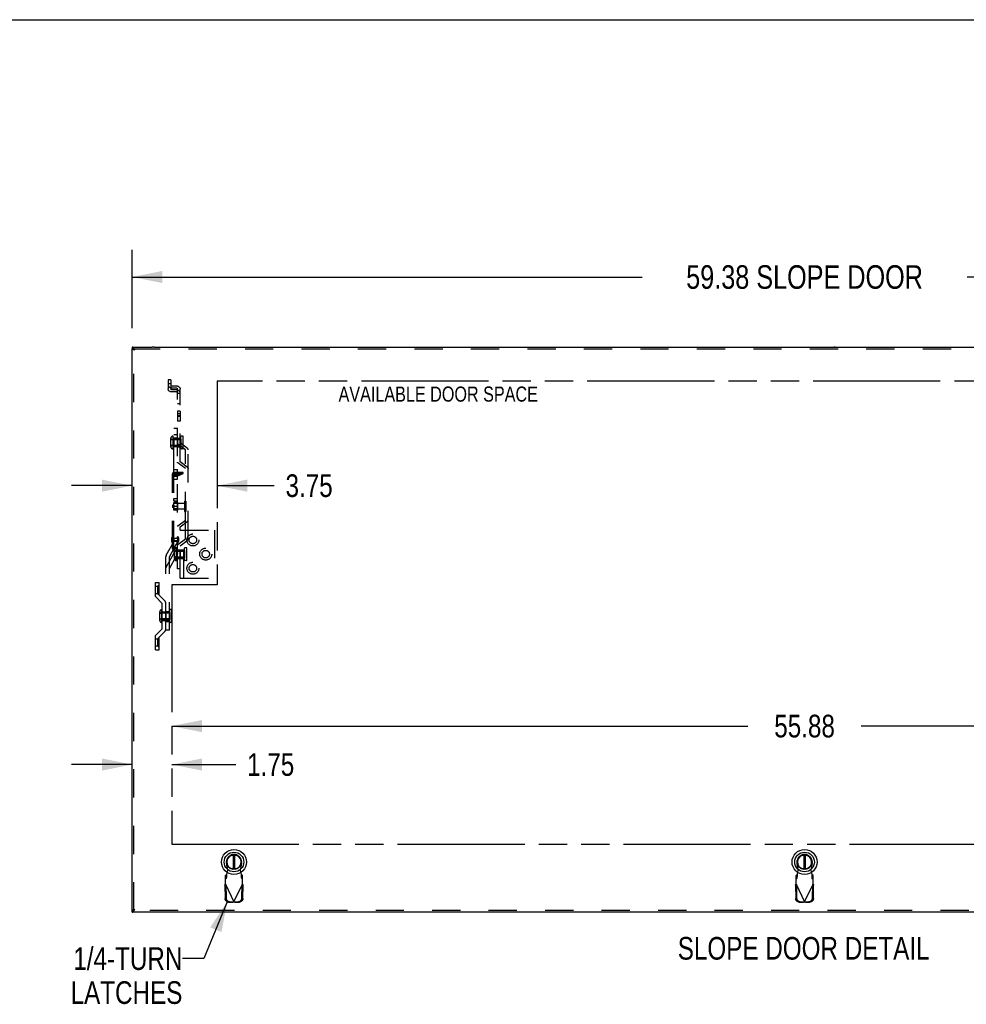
# Model space of a CAD drawing. Header units: inches. Extents: x 0 to 227, y 0 to 147.
# Tile 196 of 247: x 41 to 83, y 103 to 147. Entities that reach past the tile are written whole.
import ezdxf

# ---------------------------------------------------------------- set-up
doc = ezdxf.new("R2010")
doc.units = ezdxf.units.IN
doc.header["$LTSCALE"] = 12.466667
doc.header["$MEASUREMENT"] = 0
doc.linetypes.add('HIDDEN', pattern=[0.2, 0.1, -0.1])
doc.linetypes.add('PHANTOM', pattern=[0.8, 0.45, -0.05, 0.1, -0.05, 0.1, -0.05])
doc.layers.get('0').update_dxf_attribs({"linetype": 'CONTINUOUS'})
for name, color, linetype in [('02___PRT_ALL_AXES', 7, 'CONTINUOUS'), ('AVAILABLE_DOOR_SPACE', 7, 'CONTINUOUS'), ('AVAILABLE_DOOR_SPACE_REAR', 7, 'CONTINUOUS'), ('DEFAULT_2', 8, 'HIDDEN'), ('DIMENSIONS', 7, 'CONTINUOUS')]:
    doc.layers.add(name, color=color, linetype=linetype)
doc.styles.get("Standard").update_dxf_attribs({"font": 'txt', "width": 0.8})
doc.dimstyles.new('DIMSTYLE_1', dxfattribs={"dimtxt": 1.04, "dimasz": 1.333333, "dimexe": 0.09, "dimexo": 0.07, "dimgap": 0.039, "dimtad": 0, "dimtih": 1, "dimtoh": 1, "dimzin": 4, "dimdsep": 46, "dimtxsty": 'Standard', "dimblk": '_FILLED', "dimblk1": '_FILLED', "dimblk2": '_FILLED', "dimcen": 0.09, "dimadec": 0, "dimazin": 0, "dimtfac": 1, "dimtofl": 0, "dimtmove": 0, "dimatfit": 3, "dimldrblk": '_FILLED', "dimfxl": 0, "dimtolj": 1, "dimtzin": 4, "dimarcsym": 0})
doc.dimstyles.new('DIMSTYLE_2', dxfattribs={"dimtxt": 1, "dimasz": 1.333333, "dimexe": 0.09, "dimexo": 0.07, "dimgap": 0.0375, "dimtad": 0, "dimtih": 1, "dimtoh": 1, "dimzin": 4, "dimdsep": 46, "dimtxsty": 'Standard', "dimblk": '_FILLED', "dimblk1": '_FILLED', "dimblk2": '_FILLED', "dimcen": 0.09, "dimadec": 0, "dimazin": 0, "dimtfac": 1, "dimtofl": 0, "dimtmove": 0, "dimatfit": 3, "dimldrblk": '_FILLED', "dimfxl": 0, "dimtolj": 1, "dimtzin": 4, "dimarcsym": 0})
doc.dimstyles.get("Standard").update_dxf_attribs({"dimtxt": 1.133333, "dimasz": 1.333333, "dimexe": 0.09, "dimexo": 0.07, "dimgap": 0.09, "dimtad": 0, "dimtih": 1, "dimtoh": 1, "dimzin": 4, "dimdsep": 46, "dimtxsty": 'Standard', "dimblk": '_FILLED', "dimblk1": '_FILLED', "dimblk2": '_FILLED', "dimcen": 0.09, "dimadec": 0, "dimazin": 0, "dimtp": 0.01, "dimtm": 0.01, "dimtfac": 1, "dimtofl": 0, "dimtmove": 0, "dimatfit": 3, "dimldrblk": '_FILLED', "dimfxl": 0, "dimtolj": 1, "dimtzin": 4, "dimarcsym": 0})

# ---------------------------------------------------------------- blocks, each defined once
blk = doc.blocks.new('_FILLED')
at = {"color": 0, "linetype": 'ByBlock'}
blk.add_solid([(0, 0), (-1, 0.2), (-1, -0.2)], dxfattribs=at)
blk = doc.blocks.new('*D1')
at = {"layer": 'DIMENSIONS', "color": 2, "linetype": 'Continuous'}
for p, q in [((46.035, 133.056), (46.035, 136.508)), ((105.41, 133.056), (105.41, 136.508)), ((46.035, 135.308), (68.547, 135.308)), ((105.41, 135.308), (82.899, 135.308))]:
    blk.add_line(p, q, dxfattribs=at)
at = {"layer": 'DIMENSIONS', "color": 2, "linetype": 'Continuous', "xscale": 1.3333333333, "yscale": 1.3333333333, "zscale": 1.3333333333, "rotation": 180}
blk.add_blockref('_FILLED', (46.035, 135.308), dxfattribs=at)
at = {"layer": 'DIMENSIONS', "color": 2, "linetype": 'Continuous', "xscale": 1.3333333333, "yscale": 1.3333333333, "zscale": 1.3333333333}
blk.add_blockref('_FILLED', (105.41, 135.308), dxfattribs=at)
at = {"layer": 'DIMENSIONS', "color": 2, "linetype": 'Continuous', "insert": (75.723, 135.828), "char_height": 1.04, "width": 13.312, "attachment_point": 2, "line_spacing_factor": 0.9}
blk.add_mtext('59.38 SLOPE DOOR', dxfattribs=at)
blk = doc.blocks.new('*D6')
at = {"layer": 'DIMENSIONS', "color": 2, "linetype": 'Continuous'}
for p, q in [((46.035, 113.787), (43.369, 113.787)), ((47.785, 113.787), (50.613, 113.787))]:
    blk.add_line(p, q, dxfattribs=at)
at = {"layer": 'DIMENSIONS', "color": 2, "linetype": 'Continuous', "xscale": 1.3333333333, "yscale": 1.3333333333, "zscale": 1.3333333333}
blk.add_blockref('_FILLED', (46.035, 113.787), dxfattribs=at)
at = {"layer": 'DIMENSIONS', "color": 2, "linetype": 'Continuous', "xscale": 1.3333333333, "yscale": 1.3333333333, "zscale": 1.3333333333, "rotation": 180}
blk.add_blockref('_FILLED', (47.785, 113.787), dxfattribs=at)
at = {"layer": 'DIMENSIONS', "color": 2, "linetype": 'Continuous', "insert": (51.113, 114.287), "char_height": 1, "width": 3.2, "attachment_point": 1, "line_spacing_factor": 0.9}
blk.add_mtext('1.75', dxfattribs=at)
blk = doc.blocks.new('*D9')
at = {"layer": 'DIMENSIONS', "color": 2, "linetype": 'Continuous'}
for p, q in [((46.035, 126.097), (43.369, 126.097)), ((49.785, 126.097), (52.31, 126.097))]:
    blk.add_line(p, q, dxfattribs=at)
at = {"layer": 'DIMENSIONS', "color": 2, "linetype": 'Continuous', "xscale": 1.3333333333, "yscale": 1.3333333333, "zscale": 1.3333333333}
blk.add_blockref('_FILLED', (46.035, 126.097), dxfattribs=at)
at = {"layer": 'DIMENSIONS', "color": 2, "linetype": 'Continuous', "xscale": 1.3333333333, "yscale": 1.3333333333, "zscale": 1.3333333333, "rotation": 180}
blk.add_blockref('_FILLED', (49.785, 126.097), dxfattribs=at)
at = {"layer": 'DIMENSIONS', "color": 2, "linetype": 'Continuous', "insert": (52.81, 126.597), "char_height": 1, "width": 3.2, "attachment_point": 1, "line_spacing_factor": 0.9}
blk.add_mtext('3.75', dxfattribs=at)
blk = doc.blocks.new('*D10')
at = {"layer": 'DIMENSIONS', "color": 2, "linetype": 'Continuous'}
for p, q in [((47.785, 115.484), (73.223, 115.484)), ((103.66, 115.484), (78.223, 115.484))]:
    blk.add_line(p, q, dxfattribs=at)
at = {"layer": 'DIMENSIONS', "color": 2, "linetype": 'Continuous', "xscale": 1.3333333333, "yscale": 1.3333333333, "zscale": 1.3333333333, "rotation": 180}
blk.add_blockref('_FILLED', (47.785, 115.484), dxfattribs=at)
at = {"layer": 'DIMENSIONS', "color": 2, "linetype": 'Continuous', "xscale": 1.3333333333, "yscale": 1.3333333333, "zscale": 1.3333333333}
blk.add_blockref('_FILLED', (103.66, 115.484), dxfattribs=at)
at = {"layer": 'DIMENSIONS', "color": 2, "linetype": 'Continuous', "insert": (75.723, 115.984), "char_height": 1, "width": 4, "attachment_point": 2, "line_spacing_factor": 0.9}
blk.add_mtext('55.88', dxfattribs=at)

msp = doc.modelspace()

# ---------------------------------------------------------------- linework, layer by layer
at = {"color": 7, "linetype": 'Continuous'}
for p, q in [((0, 146.667), (226.667, 146.667)), ((46.035, 132.213), (46.035, 132.138)), ((46.959, 132.212), (46.923, 132.213)), ((47.014, 132.213), (46.959, 132.212)), ((46.035, 107.268), (46.035, 107.343))]:
    msp.add_line(p, q, dxfattribs=at)
at = {"color": 3, "linetype": 'Continuous'}
for p, q in [((46.035, 132.213), (46.923, 132.213)), ((46.035, 107.343), (46.035, 132.138)), ((46.132, 132.128), (46.128, 132.134)), ((47.014, 132.213), (105.41, 132.213)), ((46.1, 132.109), (46.106, 132.107)), ((46.106, 132.107), (46.112, 132.105)), ((46.112, 132.105), (46.122, 132.103)), ((46.122, 132.103), (46.129, 132.102)), ((46.129, 132.102), (46.152, 132.096)), ((46.137, 132.121), (46.132, 132.128)), ((46.141, 132.114), (46.137, 132.121)), ((46.152, 132.096), (46.141, 132.114)), ((46.091, 107.37), (46.097, 107.372)), ((46.097, 107.372), (46.103, 107.374)), ((46.103, 107.374), (46.109, 107.375)), ((46.109, 107.375), (46.115, 107.377)), ((46.115, 107.377), (46.125, 107.379)), ((46.125, 107.379), (46.139, 107.382)), ((46.132, 107.354), (46.137, 107.361)), ((46.137, 107.361), (46.141, 107.368)), ((46.139, 107.382), (46.152, 107.385)), ((46.141, 107.368), (46.152, 107.385)), ((105.41, 107.268), (46.035, 107.268))]:
    msp.add_line(p, q, dxfattribs=at)
at = {"color": 6, "linetype": 'Continuous'}
for p, q in [((50.495, 109.796), (50.495, 109.171)), ((50.574, 109.171), (50.574, 109.796)), ((75.683, 109.796), (75.683, 109.171)), ((75.762, 109.171), (75.762, 109.796))]:
    msp.add_line(p, q, dxfattribs=at)
at = {"color": 3, "linetype": 'Continuous'}
for points in [[(46.128, 132.134), (46.125, 132.138), (46.123, 132.141), (46.121, 132.144), (46.119, 132.147), (46.116, 132.151), (46.114, 132.154), (46.112, 132.157), (46.11, 132.16), (46.107, 132.163), (46.105, 132.165), (46.103, 132.168), (46.101, 132.171), (46.098, 132.174), (46.096, 132.176), (46.094, 132.179), (46.092, 132.181), (46.089, 132.184), (46.087, 132.186), (46.085, 132.188), (46.083, 132.19), (46.08, 132.192), (46.078, 132.194), (46.076, 132.196), (46.074, 132.198), (46.071, 132.2), (46.069, 132.201), (46.067, 132.203), (46.065, 132.204), (46.062, 132.206), (46.06, 132.207), (46.058, 132.208), (46.056, 132.209), (46.053, 132.21), (46.051, 132.211), (46.049, 132.211), (46.047, 132.212), (46.044, 132.212), (46.042, 132.213), (46.04, 132.213), (46.038, 132.213), (46.035, 132.213)], [(46.035, 132.138), (46.035, 132.137), (46.035, 132.137), (46.036, 132.136), (46.036, 132.135), (46.037, 132.134), (46.037, 132.133), (46.038, 132.133), (46.038, 132.132), (46.039, 132.131), (46.04, 132.13), (46.041, 132.13), (46.042, 132.129), (46.044, 132.128), (46.045, 132.127), (46.046, 132.126), (46.048, 132.126), (46.049, 132.125), (46.051, 132.124), (46.053, 132.123), (46.055, 132.123), (46.056, 132.122), (46.058, 132.121), (46.061, 132.12), (46.063, 132.119), (46.065, 132.119), (46.067, 132.118), (46.07, 132.117), (46.072, 132.116), (46.075, 132.116), (46.077, 132.115), (46.08, 132.114), (46.082, 132.113), (46.085, 132.112), (46.088, 132.112), (46.091, 132.111), (46.094, 132.11), (46.1, 132.109)], [(46.035, 107.343), (46.035, 107.344), (46.035, 107.345), (46.036, 107.346), (46.036, 107.346), (46.037, 107.347), (46.037, 107.348), (46.038, 107.349), (46.038, 107.349), (46.039, 107.35), (46.04, 107.351), (46.041, 107.352), (46.042, 107.353), (46.044, 107.353), (46.045, 107.354), (46.046, 107.355), (46.048, 107.356), (46.049, 107.356), (46.051, 107.357), (46.053, 107.358), (46.055, 107.359), (46.056, 107.36), (46.058, 107.36), (46.061, 107.361), (46.063, 107.362), (46.065, 107.363), (46.067, 107.363), (46.07, 107.364), (46.072, 107.365), (46.075, 107.366), (46.077, 107.367), (46.08, 107.367), (46.082, 107.368), (46.085, 107.369), (46.088, 107.37), (46.091, 107.37)], [(46.035, 107.268), (46.038, 107.268), (46.04, 107.268), (46.042, 107.269), (46.044, 107.269), (46.047, 107.27), (46.049, 107.27), (46.051, 107.271), (46.053, 107.272), (46.056, 107.273), (46.058, 107.274), (46.06, 107.275), (46.062, 107.276), (46.065, 107.277), (46.067, 107.279), (46.069, 107.28), (46.071, 107.282), (46.074, 107.283), (46.076, 107.285), (46.078, 107.287), (46.08, 107.289), (46.083, 107.291), (46.085, 107.293), (46.087, 107.295), (46.089, 107.298), (46.092, 107.3), (46.094, 107.303), (46.096, 107.305), (46.098, 107.308), (46.101, 107.31), (46.103, 107.313), (46.105, 107.316), (46.107, 107.319), (46.11, 107.322), (46.112, 107.325), (46.114, 107.328), (46.116, 107.331), (46.119, 107.334), (46.121, 107.337), (46.123, 107.34), (46.125, 107.344), (46.128, 107.347), (46.132, 107.354)]]:
    msp.add_lwpolyline(points, dxfattribs=at)
at = {"color": 7, "linetype": 'Continuous'}
for centre, radius in [((50.535, 109.484), 0.551), ((75.722, 109.484), 0.551), ((50.535, 109.484), 0.433), ((50.535, 109.484), 0.329), ((50.535, 109.484), 0.317), ((75.722, 109.484), 0.433), ((75.722, 109.484), 0.329), ((75.722, 109.484), 0.317)]:
    msp.add_circle(centre, radius, dxfattribs=at)
at = {"color": 6, "linetype": 'Continuous'}
for centre in [(50.535, 109.484), (75.722, 109.484)]:
    msp.add_arc(centre, 0.315, 280.0787, 259.9213, dxfattribs=at)
at = {"layer": '02___PRT_ALL_AXES', "color": 8, "linetype": 'HIDDEN'}
for p, q in [((48.038, 129.383), (48.038, 128.943)), ((48.16, 129.383), (48.038, 129.383)), ((48.16, 129.177), (48.038, 129.177)), ((48.16, 129.15), (48.038, 129.15)), ((48.16, 129.383), (48.16, 128.943)), ((48.16, 128.943), (48.038, 128.943)), ((48.272, 128.285), (48.211, 128.285)), ((48.195, 128.126), (47.813, 128.126)), ((48.195, 127.876), (47.813, 127.876)), ((47.843, 128.157), (47.843, 127.845)), ((47.843, 128.157), (48.195, 128.157)), ((47.843, 127.845), (48.195, 127.845)), ((47.878, 128.191), (47.878, 127.811)), ((48.038, 128.191), (47.878, 128.191)), ((48.038, 127.811), (47.878, 127.811)), ((48.038, 128.191), (48.038, 127.811)), ((48.038, 128.189), (48.16, 128.189)), ((48.038, 127.814), (48.16, 127.814)), ((48.16, 127.814), (48.16, 128.189)), ((48.195, 128.157), (48.195, 127.845)), ((48.272, 127.717), (48.211, 127.717)), ((47.878, 126.391), (47.878, 126.805)), ((47.878, 126.805), (48.038, 126.805)), ((47.878, 126.674), (48.038, 126.674)), ((47.878, 126.522), (48.038, 126.522)), ((48.038, 126.391), (48.038, 126.805)), ((47.878, 126.391), (48.038, 126.391)), ((47.818, 125.233), (47.818, 125.14)), ((47.878, 125.233), (47.818, 125.233)), ((47.878, 125.218), (47.818, 125.218)), ((47.878, 125.422), (47.878, 125.527)), ((47.878, 125.527), (48.038, 125.527)), ((47.878, 125.422), (48.038, 125.422)), ((47.878, 125.233), (47.878, 125.354)), ((48.038, 125.354), (47.878, 125.354)), ((48.344, 125.312), (47.878, 125.312)), ((47.878, 125.233), (47.878, 125.14)), ((47.878, 125.191), (48.038, 125.191)), ((48.038, 125.422), (48.038, 125.527)), ((48.038, 125.354), (48.038, 125.021)), ((48.344, 125.412), (48.344, 124.962)), ((48.344, 125.412), (48.407, 125.412)), ((48.407, 125.412), (48.407, 124.962)), ((47.878, 125.156), (47.818, 125.156)), ((47.878, 125.14), (47.818, 125.14)), ((47.878, 125.021), (47.878, 125.14)), ((47.878, 125.087), (48.038, 125.087)), ((48.344, 125.062), (47.878, 125.062)), ((48.038, 125.021), (47.878, 125.021)), ((48.344, 124.962), (48.407, 124.962)), ((48.388, 123.745), (48.388, 124.573)), ((47.818, 123.774), (47.818, 123.649)), ((47.818, 123.774), (48.038, 123.774)), ((48.038, 123.758), (47.818, 123.758)), ((48.038, 123.665), (47.818, 123.665)), ((47.818, 123.649), (48.038, 123.649)), ((47.878, 123.774), (47.878, 123.649)), ((48.038, 123.77), (47.878, 123.77)), ((47.878, 123.649), (47.878, 123.645)), ((48.038, 123.645), (47.878, 123.645)), ((48.038, 123.77), (48.038, 123.837)), ((48.041, 123.837), (48.038, 123.837)), ((48.038, 123.77), (48.038, 123.645)), ((48.038, 123.587), (48.038, 123.645)), ((48.041, 123.587), (48.038, 123.587)), ((48.355, 123.198), (47.973, 123.198)), ((48.003, 123.229), (48.003, 122.917)), ((48.003, 123.229), (48.355, 123.229)), ((48.038, 122.886), (48.038, 123.261)), ((48.038, 123.261), (48.32, 123.261)), ((48.16, 123.261), (48.16, 122.886)), ((48.32, 123.261), (48.32, 122.886)), ((48.355, 123.229), (48.355, 122.917)), ((48.432, 123.357), (48.371, 123.357)), ((48.355, 122.948), (47.973, 122.948)), ((48.003, 122.917), (48.355, 122.917)), ((48.038, 122.886), (48.32, 122.886)), ((48.432, 122.789), (48.371, 122.789)), ((47.071, 121.342), (47.071, 121.654)), ((47.071, 121.654), (47.161, 121.654)), ((47.071, 121.342), (47.161, 121.342)), ((47.703, 120.465), (47.321, 120.465)), ((47.351, 120.496), (47.351, 120.184)), ((47.351, 120.496), (47.703, 120.496)), ((47.368, 120.152), (47.368, 120.527)), ((47.368, 120.527), (47.528, 120.527)), ((47.528, 120.53), (47.528, 120.15)), ((47.688, 120.53), (47.528, 120.53)), ((47.688, 120.53), (47.688, 120.15)), ((47.703, 120.496), (47.703, 120.184)), ((47.781, 120.624), (47.719, 120.624)), ((47.703, 120.215), (47.321, 120.215)), ((47.351, 120.184), (47.703, 120.184)), ((47.368, 120.152), (47.528, 120.152)), ((47.688, 120.15), (47.528, 120.15)), ((47.781, 120.056), (47.719, 120.056)), ((47.071, 119.025), (47.071, 119.338)), ((47.071, 119.338), (47.161, 119.338)), ((47.071, 119.025), (47.161, 119.025))]:
    msp.add_line(p, q, dxfattribs=at)
for centre in [(48.721, 123.7), (49.287, 123.076), (48.721, 122.451)]:
    msp.add_circle(centre, 0.165, dxfattribs=at)
at = {"layer": 'AVAILABLE_DOOR_SPACE', "color": 4, "linetype": 'PHANTOM'}
for p, q in [((49.785, 130.713), (49.785, 121.713)), ((101.66, 130.713), (49.785, 130.713)), ((47.785, 121.713), (47.785, 110.268)), ((49.785, 121.713), (47.785, 121.713)), ((47.785, 110.268), (103.66, 110.268))]:
    msp.add_line(p, q, dxfattribs=at)
at = {"layer": 'AVAILABLE_DOOR_SPACE_REAR', "color": 4, "linetype": 'PHANTOM'}
for p, q in [((47.416, 132.23), (47.416, 132.213)), ((72.651, 132.223), (72.651, 132.213)), ((77.045, 132.238), (77.045, 132.213))]:
    msp.add_line(p, q, dxfattribs=at)
at = {"layer": 'DEFAULT_2', "color": 8, "linetype": 'HIDDEN'}
for p, q in [((46.035, 132.138), (105.41, 132.138)), ((46.11, 107.343), (46.11, 132.138)), ((47.624, 130.77), (47.624, 130.372)), ((47.747, 130.77), (47.624, 130.77)), ((47.747, 130.591), (47.624, 130.591)), ((47.747, 130.77), (47.747, 130.372)), ((47.807, 130.506), (47.978, 130.506)), ((47.807, 130.414), (47.978, 130.414)), ((47.978, 130.327), (47.807, 130.327)), ((47.978, 130.235), (47.807, 130.235)), ((48.038, 122.419), (48.038, 130.369)), ((48.16, 130.161), (48.038, 130.161)), ((48.16, 127.153), (48.16, 130.369)), ((48.038, 129.719), (48.16, 129.719)), ((48.038, 129.278), (48.16, 129.278)), ((47.843, 127.717), (47.843, 128.285)), ((47.878, 126.614), (47.878, 128.631)), ((47.878, 128.631), (48.038, 128.631)), ((48.038, 128.335), (47.878, 128.335)), ((48.195, 127.733), (48.195, 128.27)), ((48.288, 127.733), (48.288, 128.27)), ((47.75, 127.81), (47.75, 128.192)), ((48.038, 127.811), (47.878, 127.811)), ((48.388, 127.681), (48.056, 127.93)), ((48.474, 127.746), (48.16, 127.982)), ((48.388, 124.573), (48.388, 127.681)), ((48.51, 123.745), (48.51, 127.681)), ((48.388, 126.853), (48.056, 127.102)), ((48.474, 126.918), (48.16, 127.153)), ((47.818, 123.291), (47.818, 126.614)), ((47.878, 123.291), (47.878, 126.614)), ((48.298, 126.683), (47.893, 126.683)), ((48.298, 126.629), (47.893, 126.629)), ((48.028, 126.568), (47.893, 126.568)), ((48.028, 126.514), (47.893, 126.514)), ((48.028, 126.568), (48.298, 126.681)), ((48.028, 126.514), (48.298, 126.627)), ((48.028, 126.514), (48.028, 126.568)), ((48.298, 126.629), (48.298, 126.683)), ((48.298, 126.627), (48.298, 126.629)), ((48.056, 124.325), (48.388, 124.573)), ((48.16, 124.273), (48.474, 124.508)), ((48.16, 124.138), (48.16, 124.273)), ((48.16, 122.013), (48.16, 124.138)), ((48.16, 124.138), (49.676, 124.138)), ((48.32, 122.013), (48.32, 124.138)), ((49.676, 124.138), (49.676, 122.013)), ((47.545, 123.025), (47.878, 123.623)), ((47.688, 122.959), (48.004, 123.528)), ((47.787, 123.618), (47.787, 123.805)), ((48.056, 123.497), (48.388, 123.745)), ((48.091, 123.787), (48.091, 123.637)), ((48.16, 123.445), (48.474, 123.68)), ((47.545, 122.5), (47.878, 123.099)), ((47.878, 123.406), (47.818, 123.406)), ((47.878, 123.291), (47.818, 123.291)), ((47.878, 123.291), (47.878, 123.099)), ((47.91, 122.882), (47.91, 123.264)), ((48.003, 122.789), (48.003, 123.357)), ((48.355, 122.805), (48.355, 123.342)), ((48.448, 122.805), (48.448, 123.342)), ((47.528, 119.711), (47.528, 122.959)), ((47.688, 122.435), (48.004, 123.004)), ((47.688, 119.711), (47.688, 122.959)), ((48.16, 122.419), (48.038, 122.419)), ((47.071, 121.199), (47.071, 121.824)), ((47.071, 121.824), (47.231, 121.824)), ((47.161, 121.654), (47.231, 121.724)), ((47.231, 121.265), (47.231, 121.824)), ((48.16, 122.013), (49.676, 122.013)), ((47.161, 121.654), (47.161, 121.342)), ((47.161, 121.342), (47.231, 121.272)), ((47.481, 121.015), (47.231, 121.265)), ((47.368, 120.902), (47.071, 121.199)), ((47.368, 119.777), (47.368, 120.902)), ((47.258, 120.149), (47.258, 120.531)), ((47.351, 120.056), (47.351, 120.624)), ((47.528, 120.531), (47.688, 120.531)), ((47.703, 120.071), (47.703, 120.608)), ((47.796, 120.071), (47.796, 120.608)), ((47.528, 120.105), (47.688, 120.105)), ((47.071, 119.48), (47.368, 119.777)), ((47.231, 119.414), (47.481, 119.664)), ((47.688, 119.711), (47.528, 119.711)), ((47.071, 118.855), (47.071, 119.48)), ((47.161, 119.338), (47.231, 119.408)), ((47.161, 119.338), (47.161, 119.025)), ((47.231, 118.855), (47.231, 119.414)), ((47.071, 118.855), (47.231, 118.855)), ((47.161, 119.025), (47.231, 118.955)), ((50.259, 109.129), (50.206, 109.424)), ((50.221, 108.933), (50.259, 109.129)), ((50.864, 109.424), (50.81, 109.129)), ((50.81, 109.129), (50.848, 108.933)), ((75.447, 109.129), (75.393, 109.424)), ((75.409, 108.933), (75.447, 109.129)), ((76.051, 109.424), (75.998, 109.129)), ((75.998, 109.129), (76.036, 108.933)), ((50.207, 108.929), (50.161, 108.887)), ((50.161, 108.513), (50.161, 108.887)), ((50.161, 108.732), (50.207, 108.774)), ((50.207, 108.774), (50.207, 108.929)), ((50.863, 108.929), (50.863, 108.774)), ((50.909, 108.887), (50.863, 108.929)), ((50.863, 108.774), (50.909, 108.732)), ((50.909, 108.513), (50.909, 108.887)), ((75.394, 108.929), (75.348, 108.887)), ((75.348, 108.513), (75.348, 108.887)), ((75.348, 108.732), (75.394, 108.774)), ((75.394, 108.774), (75.394, 108.929)), ((76.096, 108.887), (76.05, 108.929)), ((76.05, 108.929), (76.05, 108.774)), ((76.05, 108.774), (76.096, 108.732)), ((76.096, 108.513), (76.096, 108.887)), ((50.133, 108.465), (50.174, 108.485)), ((50.133, 108.465), (50.143, 107.875)), ((50.161, 108.513), (50.535, 107.726)), ((50.174, 108.485), (50.184, 107.895)), ((50.535, 107.726), (50.909, 108.513)), ((50.885, 107.895), (50.895, 108.485)), ((50.895, 108.485), (50.937, 108.465)), ((50.927, 107.875), (50.937, 108.465)), ((75.32, 108.465), (75.362, 108.485)), ((75.32, 108.465), (75.33, 107.875)), ((75.348, 108.513), (75.722, 107.726)), ((75.362, 108.485), (75.372, 107.895)), ((75.722, 107.726), (76.096, 108.513)), ((76.073, 107.895), (76.083, 108.485)), ((76.083, 108.485), (76.124, 108.465)), ((76.114, 107.875), (76.124, 108.465)), ((50.297, 107.716), (50.49, 107.713)), ((50.339, 107.736), (50.532, 107.732)), ((50.532, 107.732), (50.49, 107.713)), ((50.535, 107.726), (50.512, 107.719)), ((50.55, 107.721), (50.535, 107.726)), ((50.538, 107.732), (50.731, 107.736)), ((50.579, 107.713), (50.538, 107.732)), ((50.565, 107.717), (50.55, 107.721)), ((50.579, 107.713), (50.565, 107.717)), ((50.579, 107.713), (50.772, 107.716)), ((75.485, 107.716), (75.678, 107.713)), ((75.526, 107.736), (75.719, 107.732)), ((75.719, 107.732), (75.678, 107.713)), ((75.722, 107.726), (75.7, 107.719)), ((75.737, 107.721), (75.722, 107.726)), ((75.725, 107.732), (75.918, 107.736)), ((75.767, 107.713), (75.725, 107.732)), ((75.752, 107.717), (75.737, 107.721)), ((75.767, 107.713), (75.752, 107.717)), ((75.767, 107.713), (75.96, 107.716)), ((105.41, 107.343), (46.035, 107.343))]:
    msp.add_line(p, q, dxfattribs=at)
for points in [[(47.624, 130.551), (47.626, 130.533), (47.63, 130.515), (47.638, 130.499), (47.649, 130.483), (47.662, 130.468), (47.678, 130.454), (47.695, 130.442), (47.715, 130.432), (47.737, 130.425), (47.759, 130.419), (47.783, 130.415), (47.807, 130.414)], [(47.747, 130.551), (47.747, 130.544), (47.75, 130.537), (47.753, 130.53), (47.758, 130.524), (47.764, 130.519), (47.771, 130.514), (47.779, 130.511), (47.788, 130.508), (47.797, 130.506), (47.807, 130.506)], [(47.978, 130.506), (48.002, 130.505), (48.025, 130.501), (48.048, 130.495), (48.069, 130.488), (48.089, 130.478), (48.107, 130.466), (48.123, 130.452), (48.136, 130.438), (48.146, 130.422), (48.154, 130.405), (48.159, 130.387), (48.16, 130.369)], [(47.978, 130.414), (47.99, 130.413), (48.001, 130.411), (48.011, 130.407), (48.02, 130.401), (48.028, 130.394), (48.033, 130.386), (48.037, 130.378), (48.038, 130.369)], [(47.807, 130.235), (47.783, 130.236), (47.759, 130.24), (47.737, 130.246), (47.715, 130.254), (47.695, 130.264), (47.678, 130.275), (47.662, 130.289), (47.649, 130.304), (47.638, 130.32), (47.63, 130.337), (47.626, 130.354), (47.624, 130.372)], [(47.807, 130.327), (47.797, 130.328), (47.788, 130.329), (47.779, 130.332), (47.771, 130.336), (47.764, 130.34), (47.758, 130.346), (47.753, 130.352), (47.75, 130.358), (47.747, 130.365), (47.747, 130.372)], [(48.16, 130.19), (48.159, 130.208), (48.154, 130.226), (48.146, 130.243), (48.136, 130.259), (48.123, 130.274), (48.107, 130.287), (48.089, 130.299), (48.069, 130.309), (48.048, 130.317), (48.025, 130.322), (48.002, 130.326), (47.978, 130.327)], [(48.038, 130.19), (48.037, 130.199), (48.033, 130.208), (48.028, 130.215), (48.02, 130.222), (48.011, 130.228), (48.001, 130.232), (47.99, 130.234), (47.978, 130.235)], [(48.038, 127.963), (48.038, 127.958), (48.039, 127.954), (48.04, 127.949), (48.043, 127.945)], [(48.043, 127.945), (48.045, 127.941), (48.048, 127.937), (48.052, 127.933), (48.056, 127.93)], [(48.51, 127.681), (48.509, 127.694), (48.506, 127.705), (48.501, 127.717), (48.494, 127.727), (48.485, 127.737), (48.474, 127.746)], [(48.043, 127.117), (48.04, 127.121), (48.039, 127.126), (48.038, 127.13), (48.038, 127.135)], [(48.056, 127.102), (48.052, 127.105), (48.048, 127.109), (48.045, 127.113), (48.043, 127.117)], [(48.474, 126.918), (48.485, 126.909), (48.494, 126.899), (48.501, 126.888), (48.506, 126.877), (48.509, 126.865), (48.51, 126.853)], [(47.893, 126.683), (47.878, 126.682), (47.864, 126.678), (47.851, 126.671), (47.84, 126.663), (47.831, 126.653), (47.824, 126.641), (47.819, 126.628), (47.818, 126.614)], [(47.893, 126.568), (47.878, 126.567), (47.864, 126.563), (47.851, 126.557), (47.84, 126.548), (47.831, 126.538), (47.824, 126.526), (47.819, 126.513), (47.818, 126.5)], [(47.893, 126.629), (47.889, 126.628), (47.886, 126.627), (47.882, 126.624), (47.88, 126.622), (47.878, 126.618), (47.878, 126.614)], [(47.893, 126.514), (47.889, 126.513), (47.886, 126.512), (47.882, 126.51), (47.88, 126.507), (47.878, 126.503), (47.878, 126.5)], [(48.043, 124.31), (48.04, 124.305), (48.039, 124.301), (48.038, 124.296), (48.038, 124.292)], [(48.056, 124.325), (48.052, 124.321), (48.048, 124.318), (48.045, 124.314), (48.043, 124.31)], [(48.474, 124.508), (48.485, 124.518), (48.494, 124.527), (48.501, 124.538), (48.506, 124.55), (48.509, 124.561), (48.51, 124.573)], [(48.004, 123.528), (48.012, 123.543), (48.019, 123.559), (48.025, 123.574), (48.029, 123.59)], [(48.029, 123.59), (48.033, 123.606), (48.036, 123.623), (48.037, 123.639), (48.038, 123.656)], [(48.038, 123.463), (48.038, 123.468), (48.039, 123.473), (48.04, 123.477), (48.043, 123.481)], [(48.043, 123.481), (48.045, 123.486), (48.048, 123.49), (48.052, 123.493), (48.056, 123.497)], [(48.51, 123.745), (48.509, 123.733), (48.506, 123.721), (48.501, 123.71), (48.494, 123.699), (48.485, 123.689), (48.474, 123.68)], [(47.545, 123.025), (47.54, 123.014), (47.536, 123.004), (47.532, 122.993), (47.53, 122.982), (47.528, 122.971), (47.528, 122.959)], [(48.029, 123.066), (48.025, 123.05), (48.019, 123.034), (48.012, 123.019), (48.004, 123.004)], [(48.038, 123.132), (48.037, 123.115), (48.036, 123.099), (48.033, 123.082), (48.029, 123.066)], [(47.528, 122.435), (47.528, 122.446), (47.53, 122.458), (47.532, 122.469), (47.536, 122.48), (47.54, 122.49), (47.545, 122.5)], [(50.207, 108.774), (50.208, 108.777), (50.209, 108.782), (50.21, 108.789), (50.211, 108.797), (50.212, 108.806), (50.213, 108.817), (50.214, 108.829), (50.215, 108.842), (50.216, 108.855), (50.217, 108.87), (50.218, 108.885), (50.219, 108.901), (50.221, 108.933)], [(50.221, 108.933), (50.219, 108.932), (50.216, 108.931), (50.214, 108.93), (50.212, 108.929), (50.209, 108.929), (50.207, 108.929)], [(50.848, 108.933), (50.849, 108.917), (50.851, 108.885)], [(50.863, 108.929), (50.86, 108.929), (50.858, 108.929), (50.855, 108.93), (50.853, 108.931), (50.851, 108.932), (50.848, 108.933)], [(50.851, 108.885), (50.852, 108.87), (50.853, 108.855), (50.854, 108.842), (50.855, 108.829), (50.856, 108.817), (50.858, 108.806), (50.859, 108.797), (50.86, 108.789), (50.861, 108.782), (50.862, 108.777), (50.863, 108.774)], [(75.394, 108.774), (75.395, 108.777), (75.396, 108.782), (75.397, 108.789), (75.398, 108.797), (75.399, 108.806), (75.4, 108.817), (75.402, 108.829), (75.403, 108.842), (75.404, 108.855), (75.405, 108.87), (75.406, 108.885), (75.407, 108.901), (75.409, 108.933)], [(75.409, 108.933), (75.406, 108.932), (75.404, 108.931), (75.402, 108.93), (75.399, 108.929), (75.397, 108.929), (75.394, 108.929)], [(76.05, 108.929), (76.048, 108.929), (76.045, 108.929), (76.043, 108.93), (76.041, 108.931), (76.038, 108.932), (76.036, 108.933)], [(76.036, 108.933), (76.037, 108.917), (76.039, 108.885)], [(76.039, 108.885), (76.04, 108.87), (76.041, 108.855), (76.042, 108.842), (76.043, 108.829), (76.044, 108.817), (76.045, 108.806), (76.046, 108.797), (76.047, 108.789), (76.048, 108.782), (76.049, 108.777), (76.05, 108.774)], [(50.133, 108.465), (50.137, 108.473), (50.142, 108.481), (50.146, 108.489)], [(50.146, 108.489), (50.156, 108.505), (50.161, 108.513)], [(50.909, 108.513), (50.918, 108.497), (50.923, 108.489), (50.928, 108.481), (50.932, 108.473), (50.937, 108.465)], [(75.32, 108.465), (75.325, 108.473), (75.329, 108.481), (75.334, 108.489)], [(75.334, 108.489), (75.343, 108.505), (75.348, 108.513)], [(76.096, 108.513), (76.106, 108.497), (76.111, 108.489), (76.115, 108.481), (76.12, 108.473), (76.124, 108.465)], [(50.297, 107.716), (50.282, 107.717), (50.267, 107.72), (50.253, 107.724), (50.239, 107.729), (50.225, 107.736), (50.212, 107.744), (50.2, 107.753), (50.189, 107.764), (50.179, 107.775), (50.17, 107.788), (50.162, 107.801), (50.155, 107.815), (50.15, 107.829), (50.146, 107.844), (50.144, 107.859), (50.143, 107.875)], [(50.184, 107.895), (50.185, 107.879), (50.188, 107.864), (50.192, 107.849), (50.197, 107.835), (50.203, 107.821), (50.211, 107.807), (50.22, 107.795), (50.231, 107.783), (50.242, 107.773), (50.254, 107.764), (50.267, 107.755), (50.28, 107.749), (50.295, 107.743), (50.309, 107.739), (50.324, 107.737), (50.339, 107.736)], [(50.731, 107.736), (50.746, 107.737), (50.76, 107.739), (50.775, 107.743), (50.789, 107.749), (50.803, 107.755), (50.816, 107.764), (50.828, 107.773), (50.839, 107.783), (50.849, 107.795), (50.858, 107.807), (50.866, 107.821), (50.873, 107.835), (50.878, 107.849), (50.882, 107.864), (50.884, 107.879), (50.885, 107.895)], [(50.927, 107.875), (50.926, 107.859), (50.923, 107.844), (50.919, 107.829), (50.914, 107.815), (50.908, 107.801), (50.9, 107.788), (50.891, 107.775), (50.88, 107.764), (50.869, 107.753), (50.857, 107.744), (50.844, 107.736), (50.831, 107.729), (50.817, 107.724), (50.802, 107.72), (50.787, 107.717), (50.772, 107.716)], [(75.485, 107.716), (75.47, 107.717), (75.455, 107.72), (75.44, 107.724), (75.426, 107.729), (75.413, 107.736), (75.4, 107.744), (75.388, 107.753), (75.377, 107.764), (75.366, 107.775), (75.357, 107.788), (75.349, 107.801), (75.343, 107.815), (75.337, 107.829), (75.334, 107.844), (75.331, 107.859), (75.33, 107.875)], [(75.372, 107.895), (75.373, 107.879), (75.375, 107.864), (75.379, 107.849), (75.384, 107.835), (75.391, 107.821), (75.399, 107.807), (75.408, 107.795), (75.418, 107.783), (75.429, 107.773), (75.441, 107.764), (75.454, 107.755), (75.468, 107.749), (75.482, 107.743), (75.497, 107.739), (75.511, 107.737), (75.526, 107.736)], [(75.918, 107.736), (75.933, 107.737), (75.948, 107.739), (75.962, 107.743), (75.977, 107.749), (75.99, 107.755), (76.003, 107.764), (76.015, 107.773), (76.026, 107.783), (76.037, 107.795), (76.046, 107.807), (76.054, 107.821), (76.06, 107.835), (76.065, 107.849), (76.069, 107.864), (76.072, 107.879), (76.073, 107.895)], [(76.114, 107.875), (76.113, 107.859), (76.111, 107.844), (76.107, 107.829), (76.102, 107.815), (76.095, 107.801), (76.087, 107.788), (76.078, 107.775), (76.068, 107.764), (76.057, 107.753), (76.045, 107.744), (76.032, 107.736), (76.018, 107.729), (76.004, 107.724), (75.99, 107.72), (75.975, 107.717), (75.96, 107.716)], [(50.512, 107.719), (50.497, 107.715), (50.49, 107.713)], [(75.7, 107.719), (75.685, 107.715), (75.678, 107.713)]]:
    msp.add_lwpolyline(points, dxfattribs=at)
for centre in [(48.721, 123.7), (49.287, 123.076), (48.721, 122.451)]:
    msp.add_circle(centre, 0.265, dxfattribs=at)
for centre, radius, start, end in [((47.843, 128.192), 0.093, 90, 180), ((48.211, 128.27), 0.0156, 90, 180), ((48.272, 128.27), 0.0156, 360, 90), ((47.813, 128.189), 0.0625, 180, 270), ((47.813, 127.814), 0.0625, 90, 180), ((47.843, 127.81), 0.093, 180, 270), ((48.211, 127.733), 0.0156, 180, 270), ((48.272, 127.733), 0.0156, 270, 0), ((47.818, 123.805), 0.0312, 90, 180), ((47.818, 123.789), 0.0312, 180, 270), ((47.818, 123.634), 0.0312, 90, 180), ((47.818, 123.618), 0.0312, 180, 270), ((48.041, 123.787), 0.05, 360, 90), ((48.041, 123.637), 0.05, 270, 0), ((48.003, 123.264), 0.093, 90, 180), ((47.973, 123.261), 0.0625, 180, 270), ((48.371, 123.342), 0.0156, 90, 180), ((48.432, 123.342), 0.0156, 360, 90), ((47.973, 122.886), 0.0625, 90, 180), ((48.003, 122.882), 0.093, 180, 270), ((48.371, 122.805), 0.0156, 180, 270), ((48.432, 122.805), 0.0156, 270, 0), ((47.368, 120.902), 0.16, 0, 45), ((47.351, 120.531), 0.093, 90, 180), ((47.321, 120.527), 0.0625, 180, 270), ((47.719, 120.608), 0.0156, 90, 180), ((47.781, 120.608), 0.0156, 360, 90), ((47.321, 120.152), 0.0625, 90, 180), ((47.351, 120.149), 0.093, 180, 270), ((47.719, 120.071), 0.0156, 180, 270), ((47.781, 120.071), 0.0156, 270, 0), ((47.368, 119.777), 0.16, 315, 360), ((50.535, 109.484), 0.335, 349.673, 190.327), ((75.722, 109.484), 0.335, 349.673, 190.327)]:
    msp.add_arc(centre, radius, start, end, dxfattribs=at)

# ---------------------------------------------------------------- texts
at = {"layer": 'DIMENSIONS', "color": 2, "linetype": 'Continuous', "line_spacing_factor": 0.9}
for s, insert, char_height, width, attachment_point in [('AVAILABLE DOOR SPACE', (59.551, 130.473), 0.66667, 10.66667, 2), ('SLOPE DOOR DETAIL', (75.682, 106.175), 1, 13.6, 2), ('1/4-TURN\\PLATCHES', (48.257, 105.72), 1, 6.4, 3)]:
    msp.add_mtext(s, dxfattribs=dict(at, insert=insert, char_height=char_height, width=width, attachment_point=attachment_point))

# ---------------------------------------------------------------- dimensions: what is measured, and where the dimension line sits
at = {"layer": 'DIMENSIONS', "color": 2, "linetype": 'Continuous'}
dim = msp.add_linear_dim(base=(105.410289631, 135.308376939), p1=(46.035289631, 132.986483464), p2=(105.410289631, 132.986483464), text='<> SLOPE DOOR', dimstyle='DIMSTYLE_1', dxfattribs=at)
dim.commit()
dim.dimension.update_dxf_attribs({"geometry": '*D1', "text_midpoint": (75.722789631, 135.308376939), "dimtype": 160})
dim = msp.add_linear_dim(base=(49.785, 126.097), p1=(46.035, 132.123), p2=(49.785, 121.713), dimstyle='DIMSTYLE_2', dxfattribs=at)
dim.commit()
dim.dimension.update_dxf_attribs({"geometry": '*D9', "text_midpoint": (54.41, 126.097), "dimtype": 160})
for base, p1, p2, picture, middle in [((46.035, 113.787), (47.785, 121.713), (46.035, 107.358), '*D6', (52.713, 113.787)), ((47.785289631, 115.483830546), (103.660289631, 121.713150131), (47.785289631, 121.713150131), '*D10', (75.722789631, 115.483830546))]:
    dim = msp.add_linear_dim(base=base, p1=p1, p2=p2, angle=180, dimstyle='DIMSTYLE_2', dxfattribs=at)
    dim.commit()
    dim.dimension.update_dxf_attribs({"geometry": picture, "text_midpoint": middle, "dimtype": 160})

# ---------------------------------------------------------------- leaders
at = {"layer": 'DIMENSIONS', "color": 2, "linetype": 'Continuous', "annotation_type": 0, "has_hookline": 1, "hookline_direction": 1, "text_width": 5.883}
msp.add_leader([(50.239, 107.729), (49.209, 105.22), (48.257, 105.22)], dimstyle='Standard', override={"dimtad": 0}, dxfattribs=at)

doc.saveas('drawing.dxf')
